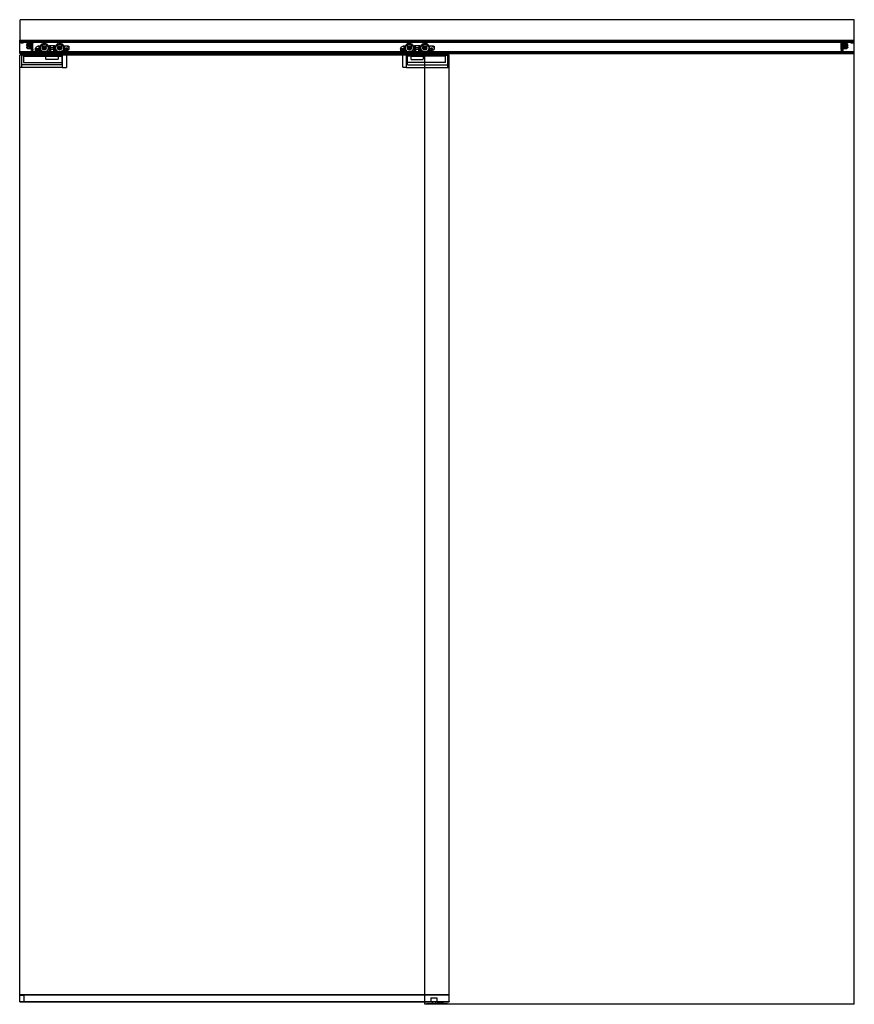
# Model space of a CAD drawing. Header units: millimetres. Extents: x 0 to 2050, y 0 to 2418.
import ezdxf

# ---------------------------------------------------------------- set-up
doc = ezdxf.new("R2010")
doc.units = ezdxf.units.MM
doc.header["$LTSCALE"] = 10
doc.linetypes.add('ALLCAD_Strich', pattern=[0.2, 0.15, -0.05])
doc.layers.add('BESCH_KONT_sich_schn_ansi_2d', color=40, linetype='Continuous')

msp = doc.modelspace()

# ---------------------------------------------------------------- linework, layer by layer
at = {"layer": 'BESCH_KONT_sich_schn_ansi_2d', "linetype": 'ALLCAD_Strich', "extrusion": (0, 1, -2.22045e-16)}
for p, q in [((2050, 2418), (0, 2418)), ((0, 2418), (0, 2368)), ((2050, 2368), (2050, 2418)), ((0, 2335), (0, 2368)), ((0, 2368), (2050, 2368)), ((0, 2365.5), (2050, 2365.5)), ((0, 2363.5), (0, 2363.5)), ((0, 2363.5), (0, 2363.5)), ((0, 2363.5), (0, 2363.5)), ((0, 2363.5), (0, 2363.5)), ((0, 2363.5), (0, 2363.5)), ((0, 2363.5), (0, 2363.5)), ((0, 2363.5), (0, 2363.5)), ((0, 2363.5), (0, 2363.5)), ((0, 2363.5), (0, 2363.5)), ((0, 2363.5), (0, 2363.5)), ((0, 2363.5), (0, 2363.5)), ((0, 2363.5), (0, 2363.5)), ((0, 2363.5), (0, 2363.5)), ((0, 2363.5), (0, 2363.5)), ((0, 2363.5), (0, 2363.5)), ((0, 2363.5), (0, 2363.5)), ((0, 2363.5), (0, 2363.5)), ((0, 2363.5), (0, 2363.5)), ((0, 2363.5), (0, 2363.5)), ((0, 2363.5), (0, 2363.5)), ((0, 2363.5), (0, 2363.5)), ((0, 2363.5), (0, 2363.5)), ((0, 2363.5), (0, 2363.5)), ((0, 2363.5), (2050, 2363.5)), ((0, 2363), (2050, 2363)), ((1, 2363.5), (1, 2365.5)), ((3.2, 2362), (2, 2361)), ((8, 2361), (2, 2361)), ((2, 2360.5), (2, 2361)), ((8, 2360.5), (2, 2360.5)), ((3.2, 2362), (3.2, 2365.5)), ((3.2, 2365.5), (3.2, 2363.5)), ((6.8, 2362), (3.2, 2362)), ((6.8, 2362), (6.8, 2365.5)), ((6.8, 2365.5), (6.8, 2363.5)), ((6.8, 2362), (8, 2361)), ((8, 2360.5), (8, 2361)), ((17.2, 2362), (16, 2361)), ((22, 2361), (16, 2361)), ((16, 2360.5), (16, 2361)), ((22, 2360.5), (16, 2360.5)), ((16.4, 2356.4), (16, 2356)), ((16, 2356), (16, 2354.6)), ((16, 2354.6), (20.3, 2353.6)), ((20.3, 2352), (16, 2351)), ((16, 2351), (16, 2349.6)), ((16, 2349.6), (16.4, 2349.2)), ((18.6, 2358.4), (16.4, 2356.4)), ((30, 2356.4), (16.4, 2356.4)), ((16.4, 2349.2), (18.6, 2347.2)), ((16.4, 2349.2), (30, 2349.2)), ((17.2, 2365.5), (17.2, 2363.5)), ((17.2, 2362), (17.2, 2365.5)), ((20.8, 2362), (17.2, 2362)), ((27.5, 2358.4), (18.6, 2358.4)), ((18.6, 2347.2), (27.5, 2347.2)), ((20.8, 2365.5), (20.8, 2363.5)), ((20.8, 2362), (20.8, 2365.5)), ((20.8, 2362), (22, 2361)), ((21.3, 2353.7), (22.8, 2354.5)), ((22.8, 2351.1), (21.3, 2351.9)), ((22, 2360.5), (22, 2361)), ((23.3, 2354.6), (27, 2354.6)), ((27, 2351), (23.3, 2351)), ((24, 2356.4), (24, 2349.2)), ((24, 2349.2), (25.5, 2349.2)), ((25.5, 2355.1), (27.5, 2355.1)), ((25.5, 2349.2), (25.5, 2355.1)), ((27.5, 2363.3), (30, 2363.3)), ((27.5, 2363.3), (27.5, 2358.4)), ((27.5, 2361.1), (30, 2361.1)), ((27.5, 2358.4), (27.5, 2354.1)), ((27.5, 2357.6), (30, 2357.6)), ((27.5, 2354.1), (27.5, 2351.5)), ((27.5, 2351.5), (27.5, 2347.2)), ((27.5, 2348.1), (30, 2348.1)), ((27.5, 2347.2), (27.5, 2342.3)), ((28.9, 2365.5), (28.9, 2363.5)), ((29, 2362.5), (29, 2359.5)), ((30, 2362.5), (29, 2362.5)), ((29, 2359.5), (29, 2356.5)), ((30, 2356.5), (29, 2356.5)), ((29, 2349.5), (29, 2346.5)), ((30, 2349.5), (29, 2349.5)), ((29, 2346.5), (29, 2343.5)), ((29.9, 2363.5), (29.9, 2365.5)), ((30, 2363.5), (30, 2363.5)), ((30, 2363.5), (30, 2363.5)), ((30, 2363.5), (30, 2363.5)), ((30, 2363.5), (30, 2363.5)), ((30, 2363.5), (30, 2363.5)), ((30, 2363.5), (30, 2363.5)), ((30, 2363.5), (30, 2363.5)), ((30, 2363.5), (30, 2363.5)), ((30, 2363.5), (30, 2363.5)), ((30, 2363.5), (30, 2361.5)), ((30, 2363.5), (30, 2363.5)), ((30, 2363.5), (30, 2363.5)), ((30, 2363.5), (30, 2363.5)), ((30, 2363.5), (30, 2363.5)), ((30, 2363.5), (30, 2363.5)), ((30, 2363.5), (30, 2363.5)), ((30, 2363.5), (30, 2363.5)), ((30, 2363.5), (30, 2363.5)), ((30, 2360.5), (30, 2361.5)), ((32, 2360.5), (30, 2360.5)), ((30, 2360.5), (30, 2356.4)), ((32, 2360), (30, 2356.4)), ((30, 2359.5), (32, 2359.5)), ((30, 2356.4), (30, 2349.2)), ((30, 2349.2), (30, 2345.1)), ((30, 2349.2), (32, 2345.6)), ((32, 2345.5), (30, 2345.5)), ((32, 2363.5), (32, 2360.5)), ((32, 2360.5), (32, 2360)), ((32, 2345.6), (32, 2360)), ((32, 2345.6), (32, 2345.1)), ((46.3, 2346.6), (38.5, 2346.6)), ((38.5, 2342.2), (38.5, 2345.9)), ((42.8, 2352.7), (46.3, 2352.7)), ((46, 2353.5), (46.3, 2353.5)), ((46.3, 2353.5), (46.3, 2352.7)), ((46.3, 2353.5), (72.4, 2353.5)), ((46.3, 2352.7), (46.3, 2346.6)), ((46.3, 2346.6), (46.3, 2341.5)), ((71, 2353.5), (71, 2345.5)), ((71, 2345.5), (87, 2345.5)), ((85.6, 2353.5), (72.4, 2353.5)), ((72.5, 2345.5), (72.5, 2353.5)), ((72.5, 2353.5), (72.5, 2345.5)), ((72.5, 2345.5), (72.5, 2335.5)), ((74.3, 2353.5), (74.3, 2345.5)), ((83, 2348.5), (75, 2348.5)), ((75, 2335), (75, 2348.5)), ((75, 2345.5), (75, 2335.5)), ((75, 2345.5), (75, 2335.5)), ((83, 2335), (83, 2348.5)), ((83, 2345.5), (83, 2335.5)), ((83, 2345.5), (83, 2335.5)), ((83.7, 2345.5), (83.7, 2353.5)), ((85.5, 2345.5), (85.5, 2353.5)), ((85.5, 2353.5), (85.5, 2345.5)), ((85.5, 2345.5), (85.5, 2335.5)), ((85.6, 2353.5), (119, 2353.5)), ((87, 2353.5), (87, 2345.5)), ((107.5, 2353.5), (107.5, 2342)), ((109.5, 2353.5), (109.5, 2342.5)), ((120.5, 2352), (120.5, 2346.5)), ((943.3, 2346.6), (935.5, 2346.6)), ((935.5, 2342.2), (935.5, 2345.9)), ((939.8, 2352.7), (943.3, 2352.7)), ((943, 2353.5), (943.3, 2353.5)), ((943.3, 2353.5), (943.3, 2352.7)), ((943.3, 2353.5), (969.4, 2353.5)), ((943.3, 2352.7), (943.3, 2346.6)), ((943.3, 2346.6), (943.3, 2341.5)), ((968, 2353.5), (968, 2345.5)), ((968, 2345.5), (984, 2345.5)), ((982.6, 2353.5), (969.4, 2353.5)), ((969.5, 2345.5), (969.5, 2353.5)), ((969.5, 2353.5), (969.5, 2345.5)), ((969.5, 2345.5), (969.5, 2335.5)), ((971.3, 2353.5), (971.3, 2345.5)), ((980, 2348.5), (972, 2348.5)), ((972, 2335), (972, 2348.5)), ((972, 2345.5), (972, 2335.5)), ((972, 2345.5), (972, 2335.5)), ((980, 2335), (980, 2348.5)), ((980, 2345.5), (980, 2335.5)), ((980, 2345.5), (980, 2335.5)), ((980.7, 2345.5), (980.7, 2353.5)), ((982.5, 2345.5), (982.5, 2353.5)), ((982.5, 2353.5), (982.5, 2345.5)), ((982.5, 2345.5), (982.5, 2335.5)), ((982.6, 2353.5), (1016, 2353.5)), ((984, 2353.5), (984, 2345.5)), ((1004.5, 2353.5), (1004.5, 2342)), ((1006.5, 2353.5), (1006.5, 2342.5)), ((1017.5, 2352), (1017.5, 2346.5)), ((2018, 2360.5), (2018, 2363.5)), ((2018, 2360.5), (2018, 2360)), ((2020, 2360.5), (2018, 2360.5)), ((2018, 2345.6), (2018, 2360)), ((2018, 2360), (2020, 2356.4)), ((2018, 2359.5), (2020, 2359.5)), ((2020, 2349.2), (2018, 2345.6)), ((2018, 2345.6), (2018, 2345.1)), ((2018, 2345.5), (2020, 2345.5)), ((2020, 2363.5), (2020, 2363.5)), ((2020, 2363.5), (2020, 2363.5)), ((2020, 2363.5), (2020, 2363.5)), ((2020, 2363.5), (2020, 2363.5)), ((2020, 2363.5), (2020, 2363.5)), ((2020, 2363.5), (2020, 2363.5)), ((2020, 2363.5), (2020, 2363.5)), ((2020, 2363.5), (2020, 2363.5)), ((2020, 2363.5), (2020, 2363.5)), ((2020, 2361.5), (2020, 2363.5)), ((2020, 2363.5), (2020, 2363.5)), ((2020, 2363.5), (2020, 2363.5)), ((2020, 2363.5), (2020, 2363.5)), ((2020, 2363.5), (2020, 2363.5)), ((2020, 2363.5), (2020, 2363.5)), ((2020, 2363.5), (2020, 2363.5)), ((2020, 2363.5), (2020, 2363.5)), ((2020, 2363.5), (2020, 2363.5)), ((2022.5, 2363.3), (2020, 2363.3)), ((2020, 2362.5), (2021, 2362.5)), ((2020, 2361.5), (2020, 2360.5)), ((2022.5, 2361.1), (2020, 2361.1)), ((2020, 2360.5), (2020, 2356.4)), ((2022.5, 2357.6), (2020, 2357.6)), ((2020, 2356.5), (2021, 2356.5)), ((2020, 2356.4), (2020, 2349.2)), ((2020, 2356.4), (2033.6, 2356.4)), ((2020, 2349.5), (2021, 2349.5)), ((2033.6, 2349.2), (2020, 2349.2)), ((2020, 2349.2), (2020, 2345.1)), ((2022.5, 2348.1), (2020, 2348.1)), ((2020.1, 2365.5), (2020.1, 2363.5)), ((2021, 2356.5), (2021, 2362.5)), ((2021, 2343.5), (2021, 2349.5)), ((2021.1, 2363.5), (2021.1, 2365.5)), ((2022.5, 2358.4), (2022.5, 2363.3)), ((2031.4, 2358.4), (2022.5, 2358.4)), ((2022.5, 2358.4), (2022.5, 2354.1)), ((2022.5, 2355.1), (2024.5, 2355.1)), ((2022.5, 2351.5), (2022.5, 2354.1)), ((2022.5, 2351.5), (2022.5, 2347.2)), ((2022.5, 2347.2), (2031.4, 2347.2)), ((2022.5, 2342.3), (2022.5, 2347.2)), ((2023, 2354.6), (2026.7, 2354.6)), ((2026.7, 2351), (2023, 2351)), ((2024.5, 2355.1), (2024.5, 2349.2)), ((2024.5, 2349.2), (2026, 2349.2)), ((2026, 2356.4), (2026, 2349.2)), ((2027.2, 2354.5), (2028.7, 2353.7)), ((2028.7, 2351.9), (2027.2, 2351.1)), ((2029.2, 2362), (2028, 2361)), ((2034, 2361), (2028, 2361)), ((2028, 2360.5), (2028, 2361)), ((2034, 2360.5), (2028, 2360.5)), ((2029.2, 2365.5), (2029.2, 2363.5)), ((2029.2, 2362), (2029.2, 2365.5)), ((2032.8, 2362), (2029.2, 2362)), ((2029.7, 2353.6), (2034, 2354.6)), ((2034, 2351), (2029.7, 2352)), ((2033.6, 2356.4), (2031.4, 2358.4)), ((2031.4, 2347.2), (2033.6, 2349.2)), ((2032.8, 2365.5), (2032.8, 2363.5)), ((2032.8, 2362), (2032.8, 2365.5)), ((2032.8, 2362), (2034, 2361)), ((2034, 2356), (2033.6, 2356.4)), ((2033.6, 2349.2), (2034, 2349.6)), ((2034, 2360.5), (2034, 2361)), ((2034, 2356), (2034, 2354.6)), ((2034, 2351), (2034, 2349.6)), ((2043.2, 2362), (2042, 2361)), ((2048, 2361), (2042, 2361)), ((2042, 2360.5), (2042, 2361)), ((2048, 2360.5), (2042, 2360.5)), ((2043.2, 2362), (2043.2, 2365.5)), ((2043.2, 2365.5), (2043.2, 2363.5)), ((2046.8, 2362), (2043.2, 2362)), ((2046.8, 2362), (2046.8, 2365.5)), ((2046.8, 2365.5), (2046.8, 2363.5)), ((2046.8, 2362), (2048, 2361)), ((2048, 2360.5), (2048, 2361)), ((2049, 2365.5), (2049, 2363.5)), ((2050, 0), (2050, 2368)), ((0, 2339.5), (2050, 2339.5)), ((2050, 2338.5), (0, 2338.5)), ((0, 2337), (2050, 2337)), ((0, 2335), (995, 2335)), ((0, 7), (0, 2331)), ((995, 2331), (0, 2331)), ((4, 2331), (4, 2301)), ((103, 2330.5), (4, 2330.5)), ((9, 2328.5), (9, 2330.5)), ((9, 2328.5), (9, 2312.5)), ((9, 2328.5), (103, 2328.5)), ((27.5, 2344.6), (30, 2344.6)), ((30, 2342.3), (27.5, 2342.3)), ((30, 2343.5), (29, 2343.5)), ((30, 2345.1), (32, 2345.1)), ((30, 2342.3), (30, 2345.1)), ((30, 2344.8), (32, 2344.8)), ((32, 2342.4), (30, 2342.4)), ((30, 2342.1), (30, 2342.3)), ((30, 2342.1), (32, 2342.1)), ((32, 2345.1), (32, 2344.8)), ((32, 2344.8), (32, 2342.4)), ((32, 2342.4), (32, 2342.1)), ((41.4, 2341.5), (39.2, 2341.5)), ((39.8, 2342.8), (39.8, 2345.3)), ((39.8, 2345.3), (45, 2345.3)), ((41.4, 2342.8), (39.8, 2342.8)), ((41.4, 2341.5), (41.4, 2342.8)), ((45, 2342.8), (43.4, 2342.8)), ((43.4, 2342.8), (43.4, 2341.5)), ((46.3, 2341.5), (43.4, 2341.5)), ((45, 2345.3), (45, 2342.8)), ((45, 2342.8), (45, 2342.8)), ((45, 2342.8), (45, 2342.8)), ((45, 2342.8), (45, 2342.8)), ((45, 2342.8), (45, 2342.8)), ((45, 2342.8), (45, 2342.8)), ((45, 2342.8), (45, 2342.8)), ((45, 2342.8), (45, 2342.8)), ((45, 2342.8), (45, 2342.8)), ((45, 2342.8), (45, 2342.8)), ((45, 2342.8), (45, 2342.8)), ((45, 2342.8), (45, 2342.8)), ((45, 2342.8), (45, 2342.8)), ((45, 2342.8), (45, 2342.8)), ((45, 2342.8), (45, 2342.8)), ((45, 2342.8), (45, 2342.8)), ((45, 2342.8), (45, 2342.8)), ((45, 2342.8), (45, 2342.8)), ((45, 2342.8), (45, 2342.8)), ((45, 2342.8), (45, 2342.8)), ((45, 2342.8), (45, 2342.8)), ((45, 2342.8), (45, 2342.8)), ((45, 2342.8), (45, 2342.8)), ((45, 2342.8), (45, 2342.8)), ((45, 2342.8), (45, 2342.8)), ((45, 2342.8), (45, 2342.8)), ((45, 2342.8), (45, 2342.8)), ((45, 2342.8), (45, 2342.8)), ((45, 2342.8), (45, 2342.8)), ((45, 2342.8), (45, 2342.8)), ((48.2, 2341.5), (46.3, 2341.5)), ((51.6, 2340.9), (48.2, 2341.5)), ((54.6, 2339.2), (51.6, 2340.9)), ((57.3, 2337.3), (55.1, 2338.8)), ((74.3, 2335.5), (63, 2335.5)), ((94, 2328.5), (64, 2328.5)), ((64, 2320.5), (64, 2328.5)), ((74.3, 2335.5), (83.7, 2335.5)), ((75, 2331), (75, 2335)), ((75, 2328.5), (75, 2331)), ((83, 2331), (83, 2335)), ((83, 2328.5), (83, 2331)), ((94.8, 2335.5), (83.7, 2335.5)), ((94, 2328.5), (94, 2320.5)), ((106.5, 2341.4), (100.6, 2337.3)), ((103, 2330.5), (103, 2307.5)), ((105, 2301), (105, 2331)), ((116.5, 2342.5), (109.9, 2342.5)), ((115, 2301), (115, 2331)), ((938.4, 2341.5), (936.2, 2341.5)), ((936.8, 2342.8), (936.8, 2345.3)), ((936.8, 2345.3), (942, 2345.3)), ((938.4, 2342.8), (936.8, 2342.8)), ((938.4, 2341.5), (938.4, 2342.8)), ((940, 2331), (940, 2301)), ((942, 2342.8), (940.4, 2342.8)), ((940.4, 2342.8), (940.4, 2341.5)), ((943.3, 2341.5), (940.4, 2341.5)), ((942, 2345.3), (942, 2342.8)), ((942, 2342.8), (942, 2342.8)), ((942, 2342.8), (942, 2342.8)), ((942, 2342.8), (942, 2342.8)), ((942, 2342.8), (942, 2342.8)), ((942, 2342.8), (942, 2342.8)), ((942, 2342.8), (942, 2342.8)), ((942, 2342.8), (942, 2342.8)), ((942, 2342.8), (942, 2342.8)), ((942, 2342.8), (942, 2342.8)), ((942, 2342.8), (942, 2342.8)), ((942, 2342.8), (942, 2342.8)), ((942, 2342.8), (942, 2342.8)), ((942, 2342.8), (942, 2342.8)), ((942, 2342.8), (942, 2342.8)), ((942, 2342.8), (942, 2342.8)), ((942, 2342.8), (942, 2342.8)), ((942, 2342.8), (942, 2342.8)), ((942, 2342.8), (942, 2342.8)), ((942, 2342.8), (942, 2342.8)), ((942, 2342.8), (942, 2342.8)), ((942, 2342.8), (942, 2342.8)), ((942, 2342.8), (942, 2342.8)), ((942, 2342.8), (942, 2342.8)), ((942, 2342.8), (942, 2342.8)), ((942, 2342.8), (942, 2342.8)), ((942, 2342.8), (942, 2342.8)), ((942, 2342.8), (942, 2342.8)), ((942, 2342.8), (942, 2342.8)), ((942, 2342.8), (942, 2342.8)), ((945.2, 2341.5), (943.3, 2341.5)), ((948.6, 2340.9), (945.2, 2341.5)), ((951.6, 2339.2), (948.6, 2340.9)), ((950, 2301), (950, 2331)), ((952, 2330.5), (1051, 2330.5)), ((952, 2307.5), (952, 2330.5)), ((1046, 2328.5), (952, 2328.5)), ((954.3, 2337.3), (952.1, 2338.8)), ((971.3, 2335.5), (960, 2335.5)), ((961, 2320.5), (961, 2328.5)), ((961, 2328.5), (991, 2328.5)), ((971.3, 2335.5), (980.7, 2335.5)), ((972, 2331), (972, 2335)), ((972, 2328.5), (972, 2331)), ((980, 2331), (980, 2335)), ((980, 2328.5), (980, 2331)), ((991.8, 2335.5), (980.7, 2335.5)), ((991, 2328.5), (991, 2320.5)), ((995, 0), (995, 2335)), ((995, 2335), (2050, 2335)), ((1055, 2331), (995, 2331)), ((1003.5, 2341.4), (997.6, 2337.3)), ((1013.5, 2342.5), (1006.9, 2342.5)), ((1046, 2328.5), (1046, 2330.5)), ((1046, 2312.5), (1046, 2328.5)), ((1051, 2301), (1051, 2331)), ((1055, 7), (1055, 2331)), ((2018, 2345.1), (2020, 2345.1)), ((2018, 2345.1), (2018, 2344.8)), ((2018, 2344.8), (2020, 2344.8)), ((2018, 2342.4), (2018, 2344.8)), ((2020, 2342.4), (2018, 2342.4)), ((2018, 2342.1), (2018, 2342.4)), ((2018, 2342.1), (2020, 2342.1)), ((2020, 2345.1), (2020, 2342.3)), ((2022.5, 2344.6), (2020, 2344.6)), ((2020, 2343.5), (2021, 2343.5)), ((2020, 2342.3), (2022.5, 2342.3)), ((2020, 2342.3), (2020, 2342.1)), ((4, 2301), (0, 2301)), ((105, 2301), (0, 2301)), ((103, 2307.5), (4, 2307.5)), ((4, 2301), (4, 2301)), ((4, 2301), (4, 2301)), ((4, 2301), (4, 2301)), ((4, 2301), (4, 2301)), ((4, 2301), (4, 2301)), ((4, 2301), (4, 2301)), ((4, 2301), (4, 2301)), ((4, 2301), (4, 2301)), ((4, 2301), (4, 2301)), ((4, 2301), (4, 2301)), ((4, 2301), (4, 2301)), ((4, 2301), (4, 2301)), ((4, 2301), (4, 2301)), ((4, 2301), (4, 2301)), ((4, 2301), (4, 2301)), ((4, 2301), (4, 2301)), ((4, 2301), (4, 2301)), ((4, 2301), (4, 2301)), ((9, 2312.5), (103, 2312.5)), ((94, 2320.5), (64, 2320.5)), ((105, 2301), (115, 2301)), ((950, 2301), (940, 2301)), ((950, 2301), (1055, 2301)), ((1046, 2312.5), (952, 2312.5)), ((952, 2307.5), (1051, 2307.5)), ((961, 2320.5), (991, 2320.5)), ((1051, 2301), (1051, 2301)), ((1051, 2301), (1051, 2301)), ((1051, 2301), (1051, 2301)), ((1051, 2301), (1051, 2301)), ((1051, 2301), (1051, 2301)), ((1051, 2301), (1051, 2301)), ((1051, 2301), (1051, 2301)), ((1051, 2301), (1051, 2301)), ((1051, 2301), (1051, 2301)), ((1051, 2301), (1051, 2301)), ((1051, 2301), (1051, 2301)), ((1051, 2301), (1051, 2301)), ((1051, 2301), (1051, 2301)), ((1051, 2301), (1051, 2301)), ((1051, 2301), (1051, 2301)), ((1051, 2301), (1051, 2301)), ((1051, 2301), (1051, 2301)), ((1051, 2301), (1051, 2301)), ((1051, 2301), (1055, 2301)), ((0, 24), (-0.5, 24)), ((-0.5, 6), (-0.5, 24)), ((0, 6), (-0.5, 6)), ((0, 24), (1055, 24)), ((0, 24), (1055, 24)), ((0, 23), (1055, 23)), ((10, 23), (0, 23)), ((10, 21.5), (0, 21.5)), ((0, 7), (995, 7)), ((0, 6), (0, 7)), ((0, 7), (0, 6)), ((0, 7), (0, 7)), ((0, 7), (0, 7)), ((0, 7), (0, 7)), ((0, 7), (0, 7)), ((0, 7), (0, 7)), ((0, 7), (0, 7)), ((0, 7), (0, 7)), ((0, 7), (0, 7)), ((0, 7), (0, 7)), ((0, 7), (0, 7)), ((0, 7), (0, 7)), ((0, 7), (0, 7)), ((0, 7), (0, 7)), ((0, 7), (0, 7)), ((0, 7), (0, 7)), ((0, 7), (0, 7)), ((0, 7), (0, 7)), ((0, 7), (0, 7)), ((0, 7), (0, 7)), ((0, 7), (0, 7)), ((0, 7), (0, 7)), ((0, 7), (0, 7)), ((0, 7), (0, 7)), ((0, 6), (995, 6)), ((10, 23), (10, 6)), ((10, 7), (10, 7)), ((10, 7), (10, 7)), ((10, 7), (10, 7)), ((10, 7), (10, 7)), ((10, 7), (10, 7)), ((10, 7), (10, 7)), ((10, 7), (10, 7)), ((10, 7), (10, 7)), ((10, 7), (10, 7)), ((10, 7), (10, 7)), ((10, 7), (10, 7)), ((10, 7), (10, 7)), ((10, 7), (10, 7)), ((10, 7), (10, 7)), ((10, 7), (10, 7)), ((10, 7), (10, 7)), ((10, 7), (10, 7)), ((10, 7), (10, 7)), ((10, 7), (10, 7)), ((10, 7), (10, 7)), ((10, 7), (10, 7)), ((10, 7), (10, 7)), ((10, 7), (10, 7)), ((10, 7), (10, 7)), ((10, 7), (10, 7)), ((10, 7), (10, 7)), ((10, 7), (10, 7)), ((10, 7), (10, 7)), ((10, 7), (10, 7)), ((10, 7), (10, 7)), ((10, 7), (10, 7)), ((995, 7), (1055, 7)), ((995, 6), (1055, 6)), ((999, 2), (1051, 2)), ((999, 0), (999, 2)), ((1002, 0), (1002, 2)), ((1007, 0), (1007, 2)), ((1010, 16), (1017, 16)), ((1010, 16), (1010, 7)), ((1013, 7), (1013, 2)), ((1017, 16), (1024, 16)), ((1021, 7), (1021, 2)), ((1024, 16), (1024, 7)), ((1039.5, 3.5), (1026.5, 3.5)), ((1026.5, 2), (1026.5, 3.5)), ((1039.5, 2), (1039.5, 3.5)), ((1043, 0), (1043, 2)), ((1048, 0), (1048, 2)), ((1051, 0), (1051, 2)), ((1055, 7), (1055, 6)), ((2050, 0), (995, 0))]:
    msp.add_line(p, q, dxfattribs=at)
at = {"layer": 'BESCH_KONT_sich_schn_ansi_2d', "linetype": 'ALLCAD_Strich', "extrusion": (0, -2.22045e-16, -1)}
for centre, radius in [((-60, 2348.5), 11.2), ((-60, 2348.5), 4), ((-60, 2348.5), 2), ((-98, 2348.5), 11.2), ((-98, 2348.5), 2), ((-957, 2348.5), 11.2), ((-957, 2348.5), 4), ((-957, 2348.5), 2), ((-995, 2348.5), 11.2), ((-995, 2348.5), 2)]:
    msp.add_circle(centre, radius, dxfattribs=at)
at = {"layer": 'BESCH_KONT_sich_schn_ansi_2d', "linetype": 'ALLCAD_Strich'}
for centre, radius in [((60, 2348.5), 9.64), ((60, 2348.5), 5), ((60, 2348.5), 2.5), ((98, 2348.5), 9.64), ((98, 2348.5), 5), ((98, 2348.5), 4), ((98, 2348.5), 2.5), ((115, 2347), 2), ((119, 2352), 1.5), ((957, 2348.5), 9.64), ((957, 2348.5), 5), ((957, 2348.5), 2.5), ((995, 2348.5), 9.64), ((995, 2348.5), 5), ((995, 2348.5), 4), ((995, 2348.5), 2.5), ((1012, 2347), 2), ((1016, 2352), 1.5)]:
    msp.add_circle(centre, radius, dxfattribs=at)
for centre, radius, start, end in [((0, 2363.5), 0.00217, 90, 180), ((0, 2363.5), 0.00217, 180, 270), ((0, 2363.5), 0.00271, 270, 360), ((0, 2363.5), 0.00271, 0, 90), ((0, 2363.5), 0.00271, 90, 180), ((0, 2363.5), 0.00271, 180, 270), ((0, 2363.5), 0.00271, 270, 360), ((0, 2363.5), 0.00271, 0, 90), ((0, 2363.5), 0.00271, 90, 180), ((0, 2363.5), 0.00271, 180, 270), ((20.6, 2355), 1.5, 257.2662, 297.2662), ((20.6, 2350.5), 1.5, 62.7338, 102.7338), ((2029.4, 2355), 1.5, 242.7338, 282.7338), ((2029.4, 2350.5), 1.5, 77.2662, 117.2662), ((45, 2342.8), 0.00116, 90, 180), ((45, 2342.8), 0.00116, 180, 270), ((45, 2342.8), 0.00271, 270, 360), ((45, 2342.8), 0.00271, 0, 90), ((45, 2342.8), 0.00116, 90, 180), ((45, 2342.8), 0.00116, 180, 270), ((45, 2342.8), 0.00271, 270, 360), ((45, 2342.8), 0.00271, 0, 90), ((45, 2342.8), 0.00093, 180, 270), ((45, 2342.8), 0.00093, 90, 180), ((109.9, 2336.5), 6, 90, 125), ((942, 2342.8), 0.00116, 90, 180), ((942, 2342.8), 0.00116, 180, 270), ((942, 2342.8), 0.00271, 270, 360), ((942, 2342.8), 0.00271, 0, 90), ((942, 2342.8), 0.00116, 90, 180), ((942, 2342.8), 0.00116, 180, 270), ((942, 2342.8), 0.00271, 270, 360), ((942, 2342.8), 0.00271, 0, 90), ((942, 2342.8), 0.00093, 180, 270), ((942, 2342.8), 0.00093, 90, 180), ((1006.9, 2336.5), 6, 90, 125), ((0, 7), 0.00217, 90, 180), ((0, 7), 0.00217, 180, 270), ((0, 7), 0.00271, 270, 360), ((0, 7), 0.00271, 0, 90), ((0, 7), 0.00271, 90, 180), ((0, 7), 0.00271, 180, 270), ((0, 7), 0.00271, 270, 360), ((0, 7), 0.00271, 0, 90), ((0, 7), 0.00271, 90, 180), ((0, 7), 0.00271, 180, 270)]:
    msp.add_arc(centre, radius, start, end, dxfattribs=at)
at = {"layer": 'BESCH_KONT_sich_schn_ansi_2d', "linetype": 'ALLCAD_Strich', "extrusion": (0, -2.22045e-16, -1)}
for centre, radius, start, end in [((0, 2363.5), 0.00093, 270, 0), ((0, 2363.5), 0.00093, 0, 90), ((0, 2363.5), 0.00116, 0, 90), ((0, 2363.5), 0.00116, 270, 0), ((0, 2363.5), 0.00116, 90, 180), ((0, 2363.5), 0.00116, 180, 270), ((0, 2363.5), 0.00116, 0, 90), ((0, 2363.5), 0.00116, 270, 0), ((0, 2363.5), 0.00116, 90, 180), ((0, 2363.5), 0.00116, 180, 270), ((-23.3, 2353.6), 1, 62.7338, 90), ((-23.3, 2352), 1, 270, 297.2662), ((-27, 2354.1), 0.5, 90, 180), ((-27, 2351.5), 0.5, 180, 270), ((-30, 2363.5), 2, 90, 180), ((-46.1, 2345.9), 7.63, 0.0312, 5.4915), ((-46.1, 2345.9), 7.63, 88.739, 91.261), ((-116.5, 2346.5), 4, 180, 270), ((-943.1, 2345.9), 7.63, 0.0312, 5.4915), ((-943.1, 2345.9), 7.63, 88.739, 91.261), ((-1013.5, 2346.5), 4, 180, 270), ((-2020, 2363.5), 2, 360, 90), ((-2023, 2354.1), 0.5, 0, 90), ((-2023, 2351.5), 0.5, 270, 360), ((-2026.7, 2353.6), 1, 90, 117.2662), ((-2026.7, 2352), 1, 242.7338, 270), ((-39.2, 2342.2), 0.75, 270, 360), ((-45, 2342.8), 0.00271, 270, 0), ((-45, 2342.8), 0.00271, 0, 90), ((-45, 2342.8), 0.00116, 90, 180), ((-45, 2342.8), 0.00116, 180, 270), ((-45, 2342.8), 0.00271, 270, 0), ((-45, 2342.8), 0.00271, 0, 90), ((-45, 2342.8), 0.00116, 90, 180), ((-45, 2342.8), 0.00116, 180, 270), ((-45, 2342.8), 0.00217, 0, 90), ((-45, 2342.8), 0.00217, 270, 0), ((-60, 2345.8), 8.5, 305, 309.5389), ((-63, 2345.5), 10, 270, 305), ((-94.8, 2345.5), 10, 235, 270), ((-936.2, 2342.2), 0.75, 270, 360), ((-942, 2342.8), 0.00271, 270, 0), ((-942, 2342.8), 0.00271, 0, 90), ((-942, 2342.8), 0.00116, 90, 180), ((-942, 2342.8), 0.00116, 180, 270), ((-942, 2342.8), 0.00271, 270, 0), ((-942, 2342.8), 0.00271, 0, 90), ((-942, 2342.8), 0.00116, 90, 180), ((-942, 2342.8), 0.00116, 180, 270), ((-942, 2342.8), 0.00217, 0, 90), ((-942, 2342.8), 0.00217, 270, 0), ((-957, 2345.8), 8.5, 305, 309.5389), ((-960, 2345.5), 10, 270, 305), ((-991.8, 2345.5), 10, 235, 270), ((0, 7), 0.00093, 270, 0), ((0, 7), 0.00093, 0, 90), ((0, 7), 0.00116, 360, 90), ((0, 7), 0.00116, 270, 0), ((0, 7), 0.00116, 90, 180), ((0, 7), 0.00116, 180, 270), ((0, 7), 0.00116, 360, 90), ((0, 7), 0.00116, 270, 0), ((0, 7), 0.00116, 90, 180), ((0, 7), 0.00116, 180, 270)]:
    msp.add_arc(centre, radius, start, end, dxfattribs=at)
at = {"layer": 'BESCH_KONT_sich_schn_ansi_2d', "linetype": 'ALLCAD_Strich'}
for points, knots in [([(38.5, 2346.6), (38.5, 2346.6), (38.5, 2346.7), (38.6, 2346.8), (38.6, 2347), (38.6, 2347.3), (38.7, 2347.6), (38.8, 2348.1), (38.9, 2348.4), (39.1, 2348.8), (39.2, 2349), (39.3, 2349.4), (39.4, 2349.6), (39.7, 2349.9), (39.8, 2350.1), (40, 2350.5), (40.2, 2350.7), (40.7, 2351.2), (41.1, 2351.6), (41.9, 2352.2), (42.4, 2352.5), (42.8, 2352.7)], [15.435182, 15.435182, 15.435182, 15.435182, 16.554933, 16.554933, 17.82418, 17.82418, 19.093427, 19.093427, 20.362674, 20.362674, 21.03193, 21.03193, 21.701186, 21.701186, 22.370442, 22.370442, 23.039698, 23.039698, 24.647552, 24.647552, 26.164556, 26.164556, 26.164556, 26.164556]), ([(42.8, 2352.7), (43.1, 2352.9), (43.5, 2353), (44.2, 2353.2), (44.5, 2353.3), (45, 2353.4), (45.1, 2353.4), (45.4, 2353.5), (45.6, 2353.5), (45.8, 2353.5), (45.8, 2353.5), (45.9, 2353.5), (45.9, 2353.5), (45.9, 2353.5), (45.9, 2353.5), (46, 2353.5), (46, 2353.5), (46, 2353.5), (46, 2353.5), (46, 2353.5)], [1.722708, 1.722708, 1.722708, 1.722708, 2.727227, 2.727227, 3.731745, 3.731745, 4.178178, 4.178178, 4.62461, 4.62461, 4.729547, 4.729547, 4.834483, 4.834483, 4.870202, 4.870202, 4.877795, 4.877795, 4.885387, 4.885387, 4.885387, 4.885387]), ([(935.5, 2346.6), (935.5, 2346.6), (935.5, 2346.7), (935.6, 2346.8), (935.6, 2347), (935.6, 2347.3), (935.7, 2347.6), (935.8, 2348.1), (935.9, 2348.4), (936.1, 2348.8), (936.2, 2349), (936.3, 2349.4), (936.4, 2349.6), (936.7, 2349.9), (936.8, 2350.1), (937, 2350.5), (937.2, 2350.7), (937.7, 2351.2), (938.1, 2351.6), (938.9, 2352.2), (939.4, 2352.5), (939.8, 2352.7)], [15.435182, 15.435182, 15.435182, 15.435182, 16.554933, 16.554933, 17.82418, 17.82418, 19.093427, 19.093427, 20.362674, 20.362674, 21.03193, 21.03193, 21.701186, 21.701186, 22.370442, 22.370442, 23.039698, 23.039698, 24.647552, 24.647552, 26.164556, 26.164556, 26.164556, 26.164556]), ([(939.8, 2352.7), (940.1, 2352.9), (940.5, 2353), (941.2, 2353.2), (941.5, 2353.3), (942, 2353.4), (942.1, 2353.4), (942.4, 2353.5), (942.6, 2353.5), (942.8, 2353.5), (942.8, 2353.5), (942.9, 2353.5), (942.9, 2353.5), (942.9, 2353.5), (942.9, 2353.5), (943, 2353.5), (943, 2353.5), (943, 2353.5), (943, 2353.5), (943, 2353.5)], [1.722708, 1.722708, 1.722708, 1.722708, 2.727227, 2.727227, 3.731745, 3.731745, 4.178178, 4.178178, 4.62461, 4.62461, 4.729547, 4.729547, 4.834483, 4.834483, 4.870202, 4.870202, 4.877795, 4.877795, 4.885387, 4.885387, 4.885387, 4.885387])]:
    msp.add_open_spline(points, degree=3, knots=knots, dxfattribs=at)

doc.saveas('drawing.dxf')
